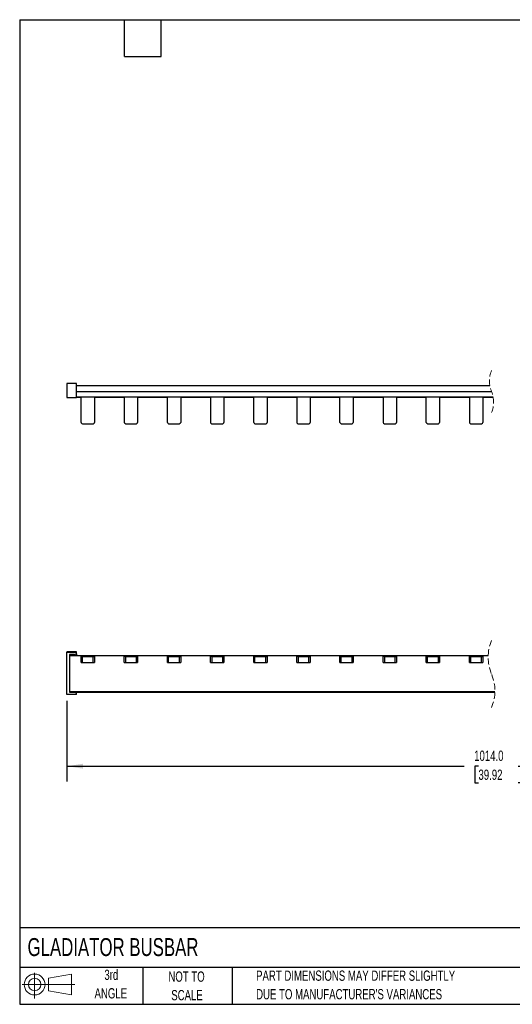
# Model space of a CAD drawing. Header units: millimetres. Extents: x 13 to 546, y 13 to 419.
# Tile 1 of 3: x 13 to 216, y 13 to 419. Entities that reach past the tile are written whole.
import ezdxf

# ---------------------------------------------------------------- set-up
doc = ezdxf.new("R2010")
doc.units = ezdxf.units.MM
doc.header["$LTSCALE"] = 2
doc.linetypes.add('HIDDEN', pattern=[1.905, 1.27, -0.635])
doc.layers.add('DIMENSIONS', color=140, linetype='Continuous', lineweight=25)
doc.layers.add('TEXT', color=140, linetype='Continuous', lineweight=25)
doc.layers.add('SLD-DEFPOINTS', color=7, linetype='Continuous')
doc.styles.add('SLDTEXTSTYLE0', font='TXT', dxfattribs={"width": 0.7})
doc.dimstyles.new('SLDDIMSTYLE0', dxfattribs={"dimtxt": 4.316016, "dimasz": 6.604, "dimexe": 0, "dimexo": 0.0625, "dimgap": 1.079004, "dimtad": 0, "dimtih": 1, "dimtoh": 1, "dimrnd": 1e-09, "dimzin": 4, "dimdsep": 46, "dimtxsty": 'SLDTEXTSTYLE0', "dimsah": 1, "dimcen": 0.09, "dimadec": 0, "dimazin": 1, "dimtfac": 1, "dimtofl": 0, "dimtmove": 0, "dimatfit": 3, "dimfxl": 0, "dimfrac": 2, "dimtolj": 1, "dimtzin": 12, "dimarcsym": 0})

# ---------------------------------------------------------------- blocks, each defined once
blk = doc.blocks.new('Block11')
at = {"color": 7, "linetype": 'Continuous', "lineweight": 18}
for p, q in [((5.18, 10.62), (5.18, 0)), ((10.96, 8.33), (20.35, 10.06)), ((10.96, 3.19), (10.96, 8.33)), ((20.35, 10.06), (20.35, 1.46)), ((0, 5.76), (21.75, 5.76)), ((10.96, 3.19), (20.35, 1.46))]:
    blk.add_line(p, q, dxfattribs=at)
for radius in [4.3, 2.57]:
    blk.add_circle((5.18, 5.76), radius, dxfattribs=at)
blk = doc.blocks.new('Block12')
at = {"layer": 'SLD-DEFPOINTS'}
blk.add_blockref('Block11', (0, 0), dxfattribs=at)
blk = doc.blocks.new('_D')
at = {"layer": 'DIMENSIONS'}
for p, q in [((32.19, 137.98), (32.19, 104.63)), ((391.5, 137.98), (391.5, 104.63)), ((300.4, 113.8), (298.98, 110.98)), ((303.22, 108.16), (300.4, 113.8)), ((32.19, 110.98), (196.13, 110.98)), ((201.98, 110.98), (200.53, 110.98)), ((200.53, 110.98), (200.53, 104.12)), ((218.4, 110.98), (219.85, 110.98)), ((219.85, 110.98), (219.85, 104.12)), ((298.98, 110.98), (224.25, 110.98)), ((304.63, 110.98), (303.22, 108.16)), ((391.5, 110.98), (304.63, 110.98)), ((200.53, 104.12), (201.98, 104.12)), ((219.85, 104.12), (218.4, 104.12))]:
    blk.add_line(p, q, dxfattribs=at)
for points in [[(32.19, 110.98), (38.8, 109.96), (38.8, 111.99)], [(391.5, 110.98), (384.89, 111.99), (384.89, 109.96)]]:
    blk.add_solid(points, dxfattribs=at)
at = {"layer": 'DIMENSIONS', "char_height": 4.233, "attachment_point": 1, "style": 'SLDTEXTSTYLE0'}
for s, insert in [('1014.0', (200.19, 117.4)), ('39.92', (201.98, 109.58))]:
    blk.add_mtext(s, dxfattribs=dict(at, insert=insert))

msp = doc.modelspace()

# ---------------------------------------------------------------- linework, layer by layer
for p, q in [((32.193, 268.951), (32.193, 263.151)), ((36.193, 268.951), (32.193, 268.951)), ((36.193, 263.151), (36.193, 268.951)), ((206.678, 267.951), (36.193, 267.951)), ((207.439, 265.441), (36.193, 265.441)), ((32.193, 263.151), (36.193, 263.151)), ((208.05, 263.31), (36.193, 263.31)), ((36.193, 263.292), (38.043, 263.292)), ((38.043, 252.851), (38.043, 263.31)), ((43.543, 263.31), (43.543, 252.851)), ((43.543, 263.292), (55.843, 263.292)), ((55.843, 263.31), (55.843, 252.851)), ((61.343, 263.31), (61.343, 252.851)), ((61.343, 263.292), (73.643, 263.292)), ((73.643, 252.851), (73.643, 263.31)), ((79.143, 263.31), (79.143, 252.851)), ((79.143, 263.292), (91.443, 263.292)), ((91.443, 263.31), (91.443, 252.851)), ((96.943, 263.31), (96.943, 252.851)), ((96.943, 263.292), (109.243, 263.292)), ((109.243, 252.851), (109.243, 263.31)), ((114.743, 263.31), (114.743, 252.851)), ((114.743, 263.292), (127.043, 263.292)), ((127.043, 263.31), (127.043, 252.851)), ((132.543, 263.31), (132.543, 252.851)), ((132.543, 263.292), (144.843, 263.292)), ((144.843, 252.851), (144.843, 263.31)), ((150.343, 263.31), (150.343, 252.851)), ((150.343, 263.292), (162.643, 263.292)), ((162.643, 263.31), (162.643, 252.851)), ((168.143, 263.31), (168.143, 252.851)), ((168.143, 263.292), (180.443, 263.292)), ((180.443, 252.851), (180.443, 263.31)), ((185.943, 263.31), (185.943, 252.851)), ((185.943, 263.292), (198.243, 263.292)), ((198.243, 263.31), (198.243, 252.851)), ((203.743, 263.31), (203.743, 252.851)), ((203.743, 263.292), (208.053, 263.292)), ((38.543, 252.351), (43.043, 252.351)), ((56.343, 252.351), (60.843, 252.351)), ((74.143, 252.351), (78.643, 252.351)), ((91.943, 252.351), (96.443, 252.351)), ((109.743, 252.351), (114.243, 252.351)), ((127.543, 252.351), (132.043, 252.351)), ((145.343, 252.351), (149.843, 252.351)), ((163.143, 252.351), (167.643, 252.351)), ((180.943, 252.351), (185.443, 252.351)), ((198.743, 252.351), (203.243, 252.351)), ((36.193, 158.12), (32.193, 158.12)), ((32.193, 158.12), (32.193, 158.096)), ((32.193, 140.52), (32.193, 158.096)), ((32.193, 158.096), (36.193, 158.096)), ((35.26, 157.091), (33.193, 157.091)), ((33.193, 157.091), (33.193, 141.52)), ((205.99, 156.52), (33.193, 156.52)), ((35.26, 157.091), (36.193, 157.342)), ((35.26, 157.091), (35.26, 156.52)), ((36.193, 158.096), (36.193, 158.12)), ((36.193, 157.342), (36.193, 158.096)), ((36.193, 157.342), (36.193, 156.52)), ((38.043, 153.82), (38.043, 156.32)), ((38.043, 156.32), (38.543, 156.32)), ((38.543, 153.82), (38.543, 156.32)), ((38.543, 156.32), (43.043, 156.32)), ((43.043, 153.82), (43.043, 156.32)), ((43.043, 156.32), (43.543, 156.32)), ((43.543, 156.32), (43.543, 153.82)), ((55.843, 153.82), (55.843, 156.32)), ((56.343, 156.32), (55.843, 156.32)), ((56.343, 156.32), (56.343, 153.82)), ((56.343, 156.32), (60.843, 156.32)), ((60.843, 153.82), (60.843, 156.32)), ((60.843, 156.32), (61.343, 156.32)), ((61.343, 156.32), (61.343, 153.82)), ((73.643, 153.82), (73.643, 156.32)), ((73.643, 156.32), (74.143, 156.32)), ((74.143, 153.82), (74.143, 156.32)), ((74.143, 156.32), (78.643, 156.32)), ((78.643, 153.82), (78.643, 156.32)), ((78.643, 156.32), (79.143, 156.32)), ((79.143, 156.32), (79.143, 153.82)), ((91.443, 153.82), (91.443, 156.32)), ((91.943, 156.32), (91.443, 156.32)), ((91.943, 156.32), (91.943, 153.82)), ((91.943, 156.32), (96.443, 156.32)), ((96.443, 153.82), (96.443, 156.32)), ((96.443, 156.32), (96.943, 156.32)), ((96.943, 156.32), (96.943, 153.82)), ((109.243, 153.82), (109.243, 156.32)), ((109.243, 156.32), (109.743, 156.32)), ((109.743, 153.82), (109.743, 156.32)), ((109.743, 156.32), (114.243, 156.32)), ((114.243, 153.82), (114.243, 156.32)), ((114.243, 156.32), (114.743, 156.32)), ((114.743, 156.32), (114.743, 153.82)), ((127.043, 153.82), (127.043, 156.32)), ((127.543, 156.32), (127.043, 156.32)), ((127.543, 156.32), (127.543, 153.82)), ((127.543, 156.32), (132.043, 156.32)), ((132.043, 153.82), (132.043, 156.32)), ((132.043, 156.32), (132.543, 156.32)), ((132.543, 156.32), (132.543, 153.82)), ((144.843, 153.82), (144.843, 156.32)), ((144.843, 156.32), (145.343, 156.32)), ((145.343, 153.82), (145.343, 156.32)), ((145.343, 156.32), (149.843, 156.32)), ((149.843, 153.82), (149.843, 156.32)), ((149.843, 156.32), (150.343, 156.32)), ((150.343, 156.32), (150.343, 153.82)), ((162.643, 153.82), (162.643, 156.32)), ((163.143, 156.32), (162.643, 156.32)), ((163.143, 156.32), (163.143, 153.82)), ((163.143, 156.32), (167.643, 156.32)), ((167.643, 153.82), (167.643, 156.32)), ((167.643, 156.32), (168.143, 156.32)), ((168.143, 156.32), (168.143, 153.82)), ((180.443, 153.82), (180.443, 156.32)), ((180.443, 156.32), (180.943, 156.32)), ((180.943, 153.82), (180.943, 156.32)), ((180.943, 156.32), (185.443, 156.32)), ((185.443, 153.82), (185.443, 156.32)), ((185.443, 156.32), (185.943, 156.32)), ((185.943, 156.32), (185.943, 153.82)), ((198.243, 153.82), (198.243, 156.32)), ((198.743, 156.32), (198.243, 156.32)), ((198.743, 156.32), (198.743, 153.82)), ((198.743, 156.32), (203.243, 156.32)), ((203.243, 153.82), (203.243, 156.32)), ((203.243, 156.32), (203.743, 156.32)), ((203.743, 156.32), (203.743, 153.82)), ((38.043, 153.82), (38.543, 153.82)), ((38.543, 153.82), (43.043, 153.82)), ((43.043, 153.82), (43.543, 153.82)), ((55.843, 153.82), (56.343, 153.82)), ((56.343, 153.82), (60.843, 153.82)), ((60.843, 153.82), (61.343, 153.82)), ((73.643, 153.82), (74.143, 153.82)), ((74.143, 153.82), (78.643, 153.82)), ((78.643, 153.82), (79.143, 153.82)), ((91.443, 153.82), (91.943, 153.82)), ((91.943, 153.82), (96.443, 153.82)), ((96.443, 153.82), (96.943, 153.82)), ((109.243, 153.82), (109.743, 153.82)), ((109.743, 153.82), (114.243, 153.82)), ((114.243, 153.82), (114.743, 153.82)), ((127.043, 153.82), (127.543, 153.82)), ((127.543, 153.82), (132.043, 153.82)), ((132.043, 153.82), (132.543, 153.82)), ((144.843, 153.82), (145.343, 153.82)), ((145.343, 153.82), (149.843, 153.82)), ((149.843, 153.82), (150.343, 153.82)), ((162.643, 153.82), (163.143, 153.82)), ((163.143, 153.82), (167.643, 153.82)), ((167.643, 153.82), (168.143, 153.82)), ((180.443, 153.82), (180.943, 153.82)), ((180.943, 153.82), (185.443, 153.82)), ((185.443, 153.82), (185.943, 153.82)), ((198.243, 153.82), (198.743, 153.82)), ((198.743, 153.82), (203.243, 153.82)), ((203.243, 153.82), (203.743, 153.82)), ((36.193, 140.52), (32.193, 140.52)), ((33.193, 141.869), (208.749, 141.869)), ((33.193, 141.52), (35.26, 141.52)), ((35.26, 141.52), (36.193, 141.27)), ((35.26, 141.52), (208.742, 141.52)), ((36.193, 141.27), (36.193, 141.52)), ((36.193, 140.52), (36.193, 141.27))]:
    msp.add_line(p, q)
at = {"color": 7, "linetype": 'HIDDEN', "lineweight": 18}
for centre, radius, start, end in [((217.781, 269.962), 11.284, 157.38014, 202.61986), ((196.95, 261.282), 11.284, 337.38014, 22.61986), ((223.986, 155.945), 18.005, 157.38014, 202.61986), ((190.746, 142.095), 18.005, 337.38014, 22.61986)]:
    msp.add_arc(centre, radius, start, end, dxfattribs=at)
for centre, start, end in [((38.543, 252.851), 180.00028, 270.00244), ((43.043, 252.851), 270.00097, 359.99972), ((56.343, 252.851), 180.00028, 270.00244), ((60.843, 252.851), 269.99756, 359.99972), ((74.143, 252.851), 180.00028, 269.99903), ((78.643, 252.851), 269.99756, 359.99972), ((91.943, 252.851), 180.00028, 269.99903), ((96.443, 252.851), 269.99514, 0.00555), ((109.743, 252.851), 180.00028, 269.99903), ((114.243, 252.851), 270.00097, 359.99972), ((127.543, 252.851), 180.00028, 269.99903), ((132.043, 252.851), 270.00097, 359.99972), ((145.343, 252.851), 180.00028, 269.99903), ((149.843, 252.851), 270.00097, 359.99972), ((163.143, 252.851), 180.00028, 269.99903), ((167.643, 252.851), 270.00097, 359.99972), ((180.943, 252.851), 179.99445, 270.00486), ((185.443, 252.851), 270.00097, 359.99972), ((198.743, 252.851), 180.00028, 270.00244), ((203.243, 252.851), 270.00097, 359.99972)]:
    msp.add_arc(centre, 0.5, start, end)
at = {"layer": 'TEXT'}
for p, q in [((12.7, 419.1), (546.1, 419.1)), ((12.7, 419.1), (12.7, 12.7)), ((55.88, 403.86), (55.88, 419.1)), ((71.12, 403.86), (71.12, 419.1)), ((55.88, 403.86), (71.12, 403.86)), ((546.1, 44.252), (12.7, 44.252)), ((546.1, 27.94), (12.7, 27.94)), ((63.5, 27.94), (63.5, 12.7)), ((100.423, 27.94), (100.423, 12.7)), ((12.7, 12.7), (546.1, 12.7))]:
    msp.add_line(p, q, dxfattribs=at)

# ---------------------------------------------------------------- block references
at = {"layer": 'SLD-DEFPOINTS'}
msp.add_blockref('Block12', (13.676, 15.108), dxfattribs=at)

# ---------------------------------------------------------------- texts
at = {"layer": 'TEXT', "style": 'SLDTEXTSTYLE0'}
for s, insert, char_height, attachment_point in [('GLADIATOR BUSBAR', (15.931, 40.03), 7.40833, 1), ('3rd', (50.493, 27.001), 4.2333, 2), ('NOT TO', (81.537, 26.252), 4.2333, 2), ('PART DIMENSIONS MAY DIFFER SLIGHTLY', (110.239, 26.642), 4.23333, 1), ('ANGLE', (50.298, 19.357), 4.2333, 2), ('SCALE', (81.729, 18.608), 4.2333, 2), ("DUE TO MANUFACTURER'S VARIANCES", (110.239, 18.997), 4.23333, 1)]:
    msp.add_mtext(s, dxfattribs=dict(at, insert=insert, char_height=char_height, attachment_point=attachment_point))

# ---------------------------------------------------------------- dimensions: what is measured, and where the dimension line sits
at = {"layer": 'DIMENSIONS'}
dim = msp.add_linear_dim(base=(391.498, 110.978), p1=(32.193, 140.52), p2=(391.498, 140.52), angle=0, text='1014.0', dimstyle='SLDDIMSTYLE0', dxfattribs=at)
dim.commit()
dim.dimension.update_dxf_attribs({"geometry": '_D', "text_midpoint": (210.19, 110.978), "dimtype": 160})

doc.saveas('drawing.dxf')
